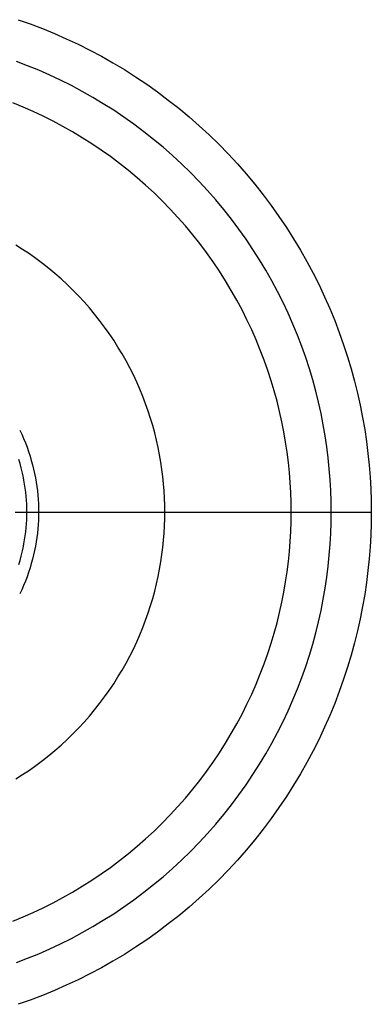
# Model space of a CAD drawing. Header units: millimetres. Extents: x -21.7 to 17.4, y -19.5 to 19.5.
# Tile 13 of 13: x 4.2 to 17.4, y -18.5 to 18.5. Entities that reach past the tile are written whole.
import ezdxf

# ---------------------------------------------------------------- set-up
doc = ezdxf.new("R2010")
doc.units = ezdxf.units.MM
doc.header["$MEASUREMENT"] = 0
doc.layers.add('Predefinito', color=5, linetype='Continuous')

msp = doc.modelspace()

# ---------------------------------------------------------------- linework, layer by layer
at = {"layer": 'Predefinito'}
for points in [[(4.124, 18.463), (4.577, 18.303), (5.028, 18.131), (5.477, 17.947), (5.923, 17.75), (6.366, 17.542), (6.806, 17.322), (7.242, 17.089), (7.673, 16.845), (8.1, 16.589), (8.521, 16.321), (8.936, 16.042), (9.344, 15.752), (9.746, 15.451), (10.141, 15.139), (10.528, 14.816), (10.907, 14.484), (11.277, 14.141), (11.639, 13.789), (11.991, 13.427), (12.334, 13.057), (12.666, 12.678), (12.989, 12.291), (13.301, 11.896), (13.602, 11.494), (13.892, 11.086), (14.171, 10.671), (14.439, 10.25), (14.695, 9.823), (14.939, 9.392), (15.172, 8.956), (15.392, 8.516), (15.6, 8.073), (15.797, 7.627), (15.981, 7.178), (16.153, 6.727), (16.313, 6.274), (16.461, 5.82), (16.597, 5.366), (16.722, 4.911), (16.834, 4.456), (16.935, 4.002), (17.024, 3.548), (17.103, 3.096), (17.17, 2.646), (17.226, 2.198), (17.271, 1.752), (17.306, 1.309), (17.331, 0.869), (17.345, 0.433), (17.35, 0)], [(15.85, 0), (15.846, 0.4), (15.832, 0.802), (15.809, 1.208), (15.777, 1.617), (15.735, 2.029), (15.684, 2.443), (15.622, 2.858), (15.549, 3.275), (15.467, 3.694), (15.374, 4.113), (15.27, 4.533), (15.155, 4.953), (15.03, 5.373), (14.893, 5.791), (14.745, 6.209), (14.586, 6.626), (14.416, 7.04), (14.235, 7.452), (14.043, 7.861), (13.839, 8.267), (13.625, 8.67), (13.399, 9.068), (13.163, 9.461), (12.916, 9.85), (12.658, 10.233), (12.39, 10.61), (12.112, 10.981), (11.824, 11.345), (11.527, 11.703), (11.219, 12.052), (10.903, 12.394), (10.578, 12.728), (10.244, 13.053), (9.902, 13.369), (9.553, 13.677), (9.195, 13.974), (8.831, 14.262), (8.46, 14.54), (8.083, 14.808), (7.7, 15.066), (7.311, 15.313), (6.918, 15.549), (6.52, 15.775), (6.117, 15.989), (5.711, 16.193), (5.302, 16.385), (4.89, 16.566), (4.476, 16.736), (4.059, 16.895)], [(14.35, 0), (14.346, 0.366), (14.334, 0.736), (14.313, 1.108), (14.283, 1.483), (14.245, 1.86), (14.197, 2.239), (14.141, 2.62), (14.075, 3.002), (13.999, 3.386), (13.913, 3.77), (13.818, 4.155), (13.713, 4.54), (13.598, 4.925), (13.473, 5.309), (13.337, 5.692), (13.192, 6.074), (13.036, 6.453), (12.87, 6.831), (12.693, 7.206), (12.507, 7.578), (12.31, 7.947), (12.103, 8.312), (11.887, 8.673), (11.66, 9.029), (11.424, 9.38), (11.179, 9.726), (10.924, 10.066), (10.66, 10.4), (10.387, 10.727), (10.105, 11.048), (9.815, 11.361), (9.517, 11.667), (9.211, 11.965), (8.898, 12.255), (8.577, 12.537), (8.25, 12.81), (7.916, 13.074), (7.576, 13.329), (7.23, 13.574), (6.879, 13.81), (6.523, 14.037), (6.162, 14.253), (5.797, 14.46), (5.428, 14.657), (5.056, 14.843), (4.681, 15.02), (4.303, 15.186), (3.924, 15.342)], [(9.618, 0), (9.615, 0.261), (9.606, 0.525), (9.591, 0.79), (9.57, 1.057), (9.543, 1.326), (9.509, 1.597), (9.469, 1.869), (9.421, 2.141), (9.367, 2.415), (9.306, 2.689), (9.239, 2.963), (9.164, 3.238), (9.081, 3.512), (8.992, 3.786), (8.895, 4.059), (8.792, 4.332), (8.68, 4.603), (8.562, 4.872), (8.436, 5.139), (8.303, 5.405), (8.163, 5.668), (8.016, 5.928), (7.861, 6.185), (7.7, 6.439), (7.531, 6.69), (7.356, 6.937), (7.174, 7.179), (6.986, 7.417), (6.791, 7.651), (6.591, 7.879), (6.384, 8.103), (6.171, 8.321), (5.953, 8.534), (5.729, 8.741), (5.501, 8.941), (5.267, 9.136), (5.029, 9.324), (4.787, 9.506), (4.54, 9.681), (4.289, 9.85), (4.035, 10.011)], [(4.179, 3.073), (4.254, 2.913), (4.325, 2.752), (4.392, 2.59), (4.454, 2.427), (4.512, 2.264), (4.565, 2.1), (4.614, 1.936), (4.659, 1.772), (4.7, 1.608), (4.736, 1.444), (4.768, 1.28), (4.796, 1.117), (4.821, 0.955), (4.841, 0.793), (4.857, 0.632), (4.87, 0.472), (4.879, 0.314), (4.884, 0.156), (4.886, 0)], [(4.447, 0), (4.446, 0.146), (4.441, 0.294), (4.433, 0.443), (4.421, 0.593), (4.405, 0.744), (4.386, 0.895), (4.364, 1.048), (4.337, 1.2), (4.307, 1.354), (4.273, 1.508), (4.235, 1.661), (4.193, 1.815), (4.147, 1.969)], [(3.924, -15.342), (4.303, -15.186), (4.681, -15.02), (5.056, -14.843), (5.428, -14.657), (5.797, -14.46), (6.162, -14.253), (6.523, -14.037), (6.879, -13.81), (7.23, -13.574), (7.576, -13.329), (7.916, -13.074), (8.25, -12.81), (8.577, -12.537), (8.898, -12.255), (9.211, -11.965), (9.517, -11.667), (9.815, -11.361), (10.105, -11.048), (10.387, -10.727), (10.66, -10.4), (10.924, -10.066), (11.179, -9.726), (11.424, -9.38), (11.66, -9.029), (11.887, -8.673), (12.103, -8.312), (12.31, -7.947), (12.507, -7.578), (12.693, -7.206), (12.87, -6.831), (13.036, -6.453), (13.192, -6.074), (13.337, -5.692), (13.473, -5.309), (13.598, -4.925), (13.713, -4.54), (13.818, -4.155), (13.913, -3.77), (13.999, -3.386), (14.075, -3.002), (14.141, -2.62), (14.197, -2.239), (14.245, -1.86), (14.283, -1.483), (14.313, -1.108), (14.334, -0.736), (14.346, -0.366), (14.35, 0)], [(4.035, -10.011), (4.289, -9.85), (4.54, -9.681), (4.787, -9.506), (5.029, -9.324), (5.267, -9.136), (5.501, -8.941), (5.729, -8.741), (5.953, -8.534), (6.171, -8.321), (6.384, -8.103), (6.591, -7.879), (6.791, -7.651), (6.986, -7.417), (7.174, -7.179), (7.356, -6.937), (7.531, -6.69), (7.7, -6.439), (7.861, -6.185), (8.016, -5.928), (8.163, -5.668), (8.303, -5.405), (8.436, -5.139), (8.562, -4.872), (8.68, -4.603), (8.792, -4.332), (8.895, -4.059), (8.992, -3.786), (9.081, -3.512), (9.164, -3.238), (9.239, -2.963), (9.306, -2.689), (9.367, -2.415), (9.421, -2.141), (9.469, -1.869), (9.509, -1.597), (9.543, -1.326), (9.57, -1.057), (9.591, -0.79), (9.606, -0.525), (9.615, -0.261), (9.618, 0)], [(4.059, -16.895), (4.476, -16.736), (4.89, -16.566), (5.302, -16.385), (5.711, -16.193), (6.117, -15.989), (6.52, -15.775), (6.918, -15.549), (7.311, -15.313), (7.7, -15.066), (8.083, -14.808), (8.46, -14.54), (8.831, -14.262), (9.195, -13.974), (9.553, -13.677), (9.902, -13.369), (10.244, -13.053), (10.578, -12.728), (10.903, -12.394), (11.219, -12.052), (11.527, -11.703), (11.824, -11.345), (12.112, -10.981), (12.39, -10.61), (12.658, -10.233), (12.916, -9.85), (13.163, -9.461), (13.399, -9.068), (13.625, -8.67), (13.839, -8.267), (14.043, -7.861), (14.235, -7.452), (14.416, -7.04), (14.586, -6.626), (14.745, -6.209), (14.893, -5.791), (15.03, -5.373), (15.155, -4.953), (15.27, -4.533), (15.374, -4.113), (15.467, -3.694), (15.549, -3.275), (15.622, -2.858), (15.684, -2.443), (15.735, -2.029), (15.777, -1.617), (15.809, -1.208), (15.832, -0.802), (15.846, -0.4), (15.85, 0)], [(17.35, 0), (17.345, -0.433), (17.331, -0.869), (17.306, -1.309), (17.271, -1.752), (17.226, -2.198), (17.17, -2.646), (17.103, -3.096), (17.024, -3.548), (16.935, -4.002), (16.834, -4.456), (16.722, -4.911), (16.597, -5.366), (16.461, -5.82), (16.313, -6.274), (16.153, -6.727), (15.981, -7.178), (15.797, -7.627), (15.6, -8.073), (15.392, -8.516), (15.172, -8.956), (14.939, -9.392), (14.695, -9.823), (14.439, -10.25), (14.171, -10.671), (13.892, -11.086), (13.602, -11.494), (13.301, -11.896), (12.989, -12.291), (12.666, -12.678), (12.334, -13.057), (11.991, -13.427), (11.639, -13.789), (11.277, -14.141), (10.907, -14.484), (10.528, -14.816), (10.141, -15.139), (9.746, -15.451), (9.344, -15.752), (8.936, -16.042), (8.521, -16.321), (8.1, -16.589), (7.673, -16.845), (7.242, -17.089), (6.806, -17.322), (6.366, -17.542), (5.923, -17.75), (5.477, -17.947), (5.028, -18.131), (4.577, -18.303), (4.124, -18.463)], [(4.147, -1.969), (4.193, -1.815), (4.235, -1.661), (4.273, -1.508), (4.307, -1.354), (4.337, -1.2), (4.364, -1.048), (4.386, -0.895), (4.405, -0.744), (4.421, -0.593), (4.433, -0.443), (4.441, -0.294), (4.446, -0.146), (4.447, 0)], [(4.886, 0), (4.884, -0.156), (4.879, -0.314), (4.87, -0.472), (4.857, -0.632), (4.841, -0.793), (4.821, -0.955), (4.796, -1.117), (4.768, -1.28), (4.736, -1.444), (4.7, -1.608), (4.659, -1.772), (4.614, -1.936), (4.565, -2.1), (4.512, -2.264), (4.454, -2.427), (4.392, -2.59), (4.325, -2.752), (4.254, -2.913), (4.179, -3.073)], [(4.886, 0), (14.35, 0)]]:
    msp.add_lwpolyline(points, dxfattribs=at)
at = {"layer": 'Predefinito', "extrusion": (0, 1, 0)}
for points in [[(-4.009, 0), (-4.886, 29.65)], [(-14.35, 29.65), (-17.35, 18.65)]]:
    msp.add_lwpolyline(points, dxfattribs=at)

doc.saveas('drawing.dxf')
